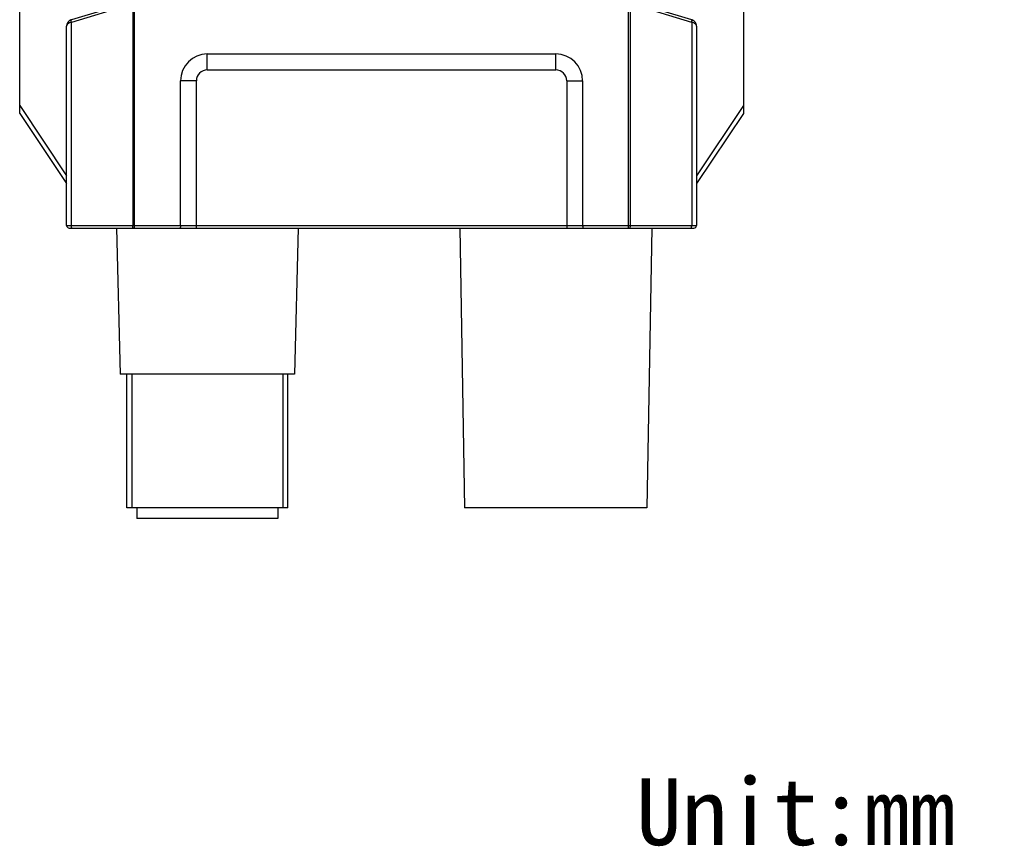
# Model space of a CAD drawing. Header units: millimetres. Extents: x 74 to 517, y 34 to 402.
# Tile 8 of 12: x 402 to 476, y 121 to 183. Entities that reach past the tile are written whole.
import ezdxf

# ---------------------------------------------------------------- set-up
doc = ezdxf.new("R2010")
doc.units = ezdxf.units.MM
doc.header["$LTSCALE"] = 32.67
doc.layers.add('00_COMPONENTS', color=7, linetype='CONTINUOUS')
doc.layers.add('50_ALL_DETAILS', color=7, linetype='CONTINUOUS')
doc.styles.get("Standard").update_dxf_attribs({"font": 'simfang.ttf'})

msp = doc.modelspace()

# ---------------------------------------------------------------- linework, layer by layer
at = {"layer": '00_COMPONENTS'}
for p, q in [((402.4545, 176.0297), (402.4545, 252.0297)), ((456.4545, 252.0297), (456.4545, 176.0297)), ((411.0278, 167.4634), (411.0278, 184.4106)), ((447.8811, 167.4634), (447.8811, 184.4106)), ((410.8842, 184.3895), (406.3082, 183.0167)), ((410.8842, 184.1979), (406.3108, 182.8259)), ((410.8842, 184.1979), (410.8842, 167.6634)), ((452.5981, 182.8259), (448.0247, 184.1979)), ((448.0247, 167.6634), (448.0247, 184.1979)), ((405.9545, 167.6634), (405.9545, 182.5386)), ((406.3108, 167.6634), (406.3108, 182.8259)), ((452.5981, 182.8259), (452.5981, 167.6634)), ((452.9545, 182.5386), (452.9545, 167.6634)), ((416.4545, 180.4634), (442.4545, 180.4634)), ((416.4545, 179.276), (416.4545, 180.4634)), ((442.4545, 179.276), (442.4545, 180.4634)), ((416.4545, 179.276), (442.4545, 179.276)), ((415.6419, 178.4634), (414.4545, 178.4634)), ((414.4545, 167.6634), (414.4545, 178.4634)), ((415.6419, 167.4634), (415.6419, 178.4634)), ((443.267, 178.4634), (444.4545, 178.4634)), ((443.267, 178.4634), (443.267, 167.4634)), ((444.4545, 178.4634), (444.4545, 167.6634)), ((402.4545, 176.6146), (405.9545, 171.3646)), ((456.4545, 176.6146), (452.9545, 171.3646)), ((402.4545, 176.0297), (405.9531, 170.7817)), ((456.4545, 176.0297), (452.9558, 170.7817)), ((405.9545, 167.6634), (452.9545, 167.6634)), ((406.1545, 167.4634), (452.7545, 167.4634)), ((409.669, 167.4634), (409.9545, 156.5634)), ((423.2399, 167.4634), (422.9545, 156.5634)), ((435.2896, 167.4634), (435.6545, 146.5634)), ((449.6193, 167.4634), (449.2545, 146.5634)), ((422.9545, 156.5634), (409.9545, 156.5634)), ((410.4545, 146.5634), (410.4545, 156.5634)), ((410.8295, 156.5634), (410.8295, 146.5634)), ((422.0795, 156.5634), (422.0795, 146.5634)), ((422.4545, 146.5634), (422.4545, 156.5634)), ((422.4545, 146.5634), (410.4545, 146.5634)), ((411.2045, 146.5634), (411.2045, 145.7634)), ((421.7045, 146.5634), (421.7045, 145.7634)), ((449.2545, 146.5634), (435.6545, 146.5634)), ((421.7045, 145.7634), (411.2045, 145.7634))]:
    msp.add_line(p, q, dxfattribs=at)
for points in [[(452.9545, 182.5385), (452.9543, 182.549), (452.9533, 182.5732), (452.951, 182.5972), (452.9476, 182.621), (452.9431, 182.6445), (452.9375, 182.6677), (452.9308, 182.6904), (452.9232, 182.7127), (452.9145, 182.7344), (452.905, 182.7555), (452.8945, 182.7759), (452.8832, 182.7958), (452.8711, 182.815), (452.8582, 182.8334), (452.8447, 182.8512), (452.8304, 182.8682), (452.8155, 182.8845), (452.7999, 182.9), (452.7839, 182.9147), (452.7673, 182.9286), (452.7502, 182.9417), (452.7327, 182.954), (452.7149, 182.9654), (452.6966, 182.976), (452.6781, 182.9857), (452.6594, 182.9946), (452.6404, 183.0027), (452.6213, 183.0099), (452.6021, 183.0163), (448.0247, 184.3895)], [(406.3082, 183.0167), (406.289, 183.0104), (406.2698, 183.0032), (406.2508, 182.9952), (406.232, 182.9864), (406.2135, 182.9767), (406.1952, 182.9661), (406.1773, 182.9547), (406.1598, 182.9425), (406.1427, 182.9294), (406.126, 182.9156), (406.1099, 182.9009), (406.0943, 182.8854), (406.0793, 182.8691), (406.065, 182.8521), (406.0514, 182.8344), (406.0385, 182.816), (406.0263, 182.7968), (406.015, 182.777), (406.0045, 182.7565), (405.9949, 182.7354), (405.9862, 182.7138), (405.9784, 182.6915), (405.9717, 182.6688), (405.9661, 182.6457), (405.9615, 182.6222), (405.958, 182.5984), (405.9557, 182.5744), (405.9546, 182.5502), (405.9545, 182.5385)]]:
    msp.add_lwpolyline(points, dxfattribs=at)
for centre, radius, start, end in [((416.4545, 178.4634), 2, 90, 180), ((442.4545, 178.4634), 2, 0, 90), ((416.4545, 178.4634), 0.8126, 90, 180), ((442.4545, 178.4634), 0.8126, 0, 90), ((406.1545, 167.6634), 0.2, 180, 270), ((452.7545, 167.6634), 0.2, 270, 0)]:
    msp.add_arc(centre, radius, start, end, dxfattribs=at)
for points, knots in [([(406.3108, 182.8259), (406.3045, 182.8489), (406.2969, 182.8827), (406.2912, 182.9264), (406.2897, 182.9546), (406.2908, 182.9784), (406.2944, 182.9972), (406.3004, 183.0109), (406.3073, 183.0164), (406.3108, 183.0175)], [0, 0, 0, 0, 0.3574976, 0.5182434, 0.6603489, 0.7800358, 0.8750825, 0.9461109, 1, 1, 1, 1]), ([(452.5981, 182.8259), (452.6045, 182.8489), (452.6121, 182.8827), (452.6177, 182.9264), (452.6192, 182.9546), (452.6181, 182.9784), (452.6145, 182.9972), (452.6085, 183.0109), (452.6016, 183.0164), (452.5981, 183.0175)], [0, 0, 0, 0, 0.3574978, 0.5182436, 0.6603491, 0.7800358, 0.8750824, 0.9461107, 1, 1, 1, 1]), ([(406.3108, 182.8259), (406.2588, 182.8166), (406.1648, 182.7897), (406.063, 182.7305), (406.0057, 182.6736), (405.9763, 182.6303), (405.9585, 182.585), (405.9545, 182.5538), (405.9545, 182.5386)], [0, 0, 0, 0, 0.321393, 0.5905923, 0.7059988, 0.8106452, 0.907414, 1, 1, 1, 1]), ([(452.9545, 182.5386), (452.9545, 182.5538), (452.9504, 182.585), (452.9326, 182.6303), (452.9032, 182.6736), (452.8459, 182.7305), (452.7442, 182.7897), (452.6501, 182.8166), (452.5981, 182.8259)], [0, 0, 0, 0, 0.0925846, 0.1893494, 0.2939933, 0.409397, 0.6785871, 1, 1, 1, 1]), ([(406.3683, 167.4634), (406.3643, 167.4634), (406.3579, 167.466), (406.3511, 167.4722), (406.3435, 167.4818), (406.3351, 167.4986), (406.3267, 167.5234), (406.3198, 167.5535), (406.3147, 167.5877), (406.3115, 167.6248), (406.3108, 167.6504), (406.3108, 167.6634)], [0, 0, 0, 0, 0.0544332, 0.0877651, 0.1267103, 0.2230789, 0.3441078, 0.4871131, 0.6477769, 0.8207295, 1, 1, 1, 1]), ([(410.9416, 167.4634), (410.9377, 167.4634), (410.9313, 167.466), (410.9245, 167.4722), (410.9169, 167.4818), (410.9085, 167.4986), (410.9001, 167.5234), (410.8932, 167.5535), (410.8881, 167.5877), (410.8849, 167.6248), (410.8842, 167.6504), (410.8842, 167.6634)], [0, 0, 0, 0, 0.0544332, 0.0877651, 0.1267103, 0.2230789, 0.3441078, 0.4871131, 0.6477769, 0.8207295, 1, 1, 1, 1]), ([(414.4545, 167.6634), (414.4545, 167.6376), (414.4527, 167.6001), (414.4466, 167.5527), (414.4408, 167.5228), (414.4341, 167.4983), (414.4276, 167.4818), (414.4218, 167.4721), (414.417, 167.4663), (414.4121, 167.4634), (414.4091, 167.4634)], [0, 0, 0, 0, 0.366149, 0.5315943, 0.6771583, 0.7982267, 0.8917208, 0.9278501, 0.9572316, 1, 1, 1, 1]), ([(444.4545, 167.6634), (444.4545, 167.6376), (444.4562, 167.6001), (444.4623, 167.5527), (444.4681, 167.5228), (444.4748, 167.4983), (444.4813, 167.4818), (444.4871, 167.4721), (444.4919, 167.4663), (444.4968, 167.4634), (444.4998, 167.4634)], [0, 0, 0, 0, 0.3661484, 0.5315936, 0.6771586, 0.7982256, 0.8917195, 0.9278509, 0.9572296, 1, 1, 1, 1]), ([(447.9673, 167.4634), (447.9712, 167.4634), (447.9776, 167.466), (447.9844, 167.4722), (447.992, 167.4818), (448.0004, 167.4986), (448.0088, 167.5234), (448.0157, 167.5535), (448.0209, 167.5877), (448.024, 167.6248), (448.0247, 167.6504), (448.0247, 167.6634)], [0, 0, 0, 0, 0.0544332, 0.0877651, 0.1267103, 0.2230789, 0.3441078, 0.4871131, 0.6477769, 0.8207295, 1, 1, 1, 1]), ([(452.5407, 167.4634), (452.5446, 167.4634), (452.551, 167.466), (452.5578, 167.4722), (452.5654, 167.4818), (452.5738, 167.4986), (452.5822, 167.5234), (452.5891, 167.5535), (452.5942, 167.5877), (452.5974, 167.6248), (452.5981, 167.6504), (452.5981, 167.6634)], [0, 0, 0, 0, 0.0544332, 0.0877651, 0.1267103, 0.2230789, 0.3441078, 0.4871131, 0.6477769, 0.8207295, 1, 1, 1, 1])]:
    msp.add_open_spline(points, degree=3, knots=knots, dxfattribs=at)

# ---------------------------------------------------------------- texts
at = {"layer": '50_ALL_DETAILS'}
msp.add_text('Unit:mm', height=5, dxfattribs=at).set_placement((448.4445, 121.3841))

doc.saveas('drawing.dxf')
